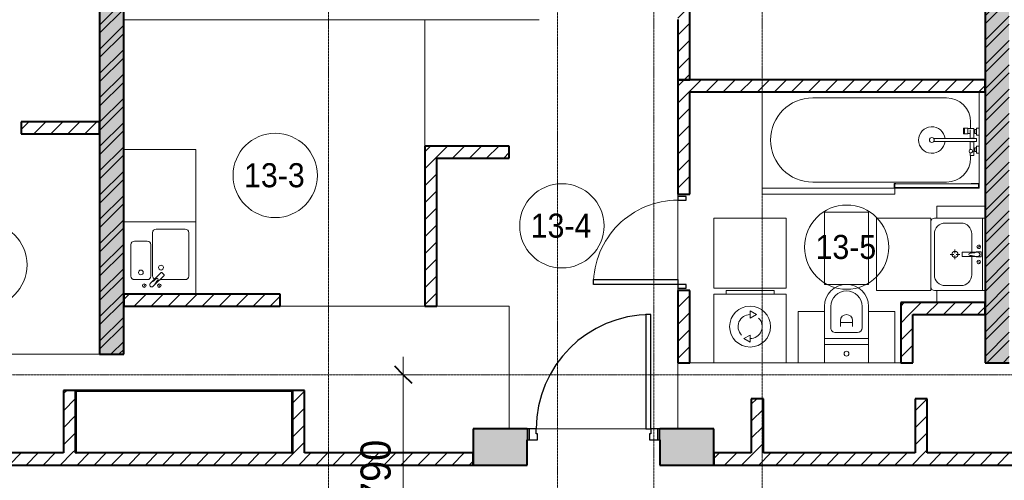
# Model space of a CAD drawing. Header units: millimetres. Extents: x 5617 to 183965, y 7718 to 172958.
# Tile 83 of 120: x 69762 to 77935, y 25423 to 29250. Entities that reach past the tile are written whole.
import ezdxf

# ---------------------------------------------------------------- set-up
doc = ezdxf.new("R2010")
doc.units = ezdxf.units.MM
doc.linetypes.add('ADSK_Линия сетки', pattern=[25, 20, -2.5, 0, -2.5])
doc.linetypes.add('Линия сетки', pattern=[25, 20, -2.5, 0, -2.5])
for name, color, linetype, lineweight in [('Двери', 7, 'Continuous', 18), ('Каркас_Импост', 7, 'Continuous', 30), ('Марки помещений', 7, 'Continuous', 20), ('Мебель', 7, 'Continuous', 18), ('Монтажный зазор', 7, 'Continuous', 30), ('Оси', 7, 'Continuous', 9), ('Панель', 7, 'Continuous', 30), ('Перекрытия', 7, 'Continuous', 18), ('Размеры', 7, 'Continuous', 9), ('Размеры-100', 7, 'Continuous', 9), ('Сантехнические приборы', 7, 'Continuous', 18), ('Стены', 7, 'Continuous', 18), ('Стены разрез', 7, 'Continuous', 40), ('Электрооборудование', 7, 'Continuous', 18)]:
    doc.layers.add(name, color=color, linetype=linetype, lineweight=lineweight)
doc.styles.add('Arial', font='arial.ttf', dxfattribs={"width": 0.9, "height": 250})
doc.styles.add('Arial_3', font='arial.ttf', dxfattribs={"width": 0.9, "height": 200})
doc.dimstyles.new('Основной_2_5_мм', dxfattribs={"dimscale": 304.8, "dimtxt": 255.06485, "dimasz": 0.463911, "dimexe": 0.492126, "dimexo": 0.492126, "dimgap": 0.098425, "dimtad": 1, "dimdec": 0, "dimdsep": 46, "dimtxsty": 'Arial', "dimblk1": 'OBLIQUE', "dimblk2": 'OBLIQUE', "dimsah": 1, "dimcen": 0.09, "dimdle": 0.492126, "dimazin": 2, "dimtfac": 1, "dimtdec": 4, "dimtix": 1, "dimtmove": 0, "dimatfit": 3, "dimfxl": 1, "dimtvp": 1, "dimtolj": 1, "dimtzin": 0, "dimlwd": 20, "dimlwe": 20, "dimarcsym": 2})
pattern_1 = [(50, (0, 0), (218.62117, -19.1268), [22.86, -251.46]), (355, (0, 0), (-42.29187, 229.2684), [18.288, -201.168]), (100.451, (18.22, -1.6), (176.33107, 210.13963), [19.428, -213.708]), (46.184, (0, 60.96), (325.29495, -50.45164), [34.29, -377.19]), (96.636, (27.1, 56.76), (284.883, 296.91266), [29.142, -320.562]), (351.184, (0, 60.96), (284.8858, 296.9107), [27.432, -301.752]), (21, (30.48, 45.72), (181.93753, -122.71832), [22.86, -251.46]), (326, (30.48, 45.72), (74.16223, 221.0262), [18.288, -201.168]), (71.451, (45.64, 35.5), (256.10035, 98.30526), [19.428, -213.708]), (37.5, (0, 0), (3.70639, 101.465895), [3.353, -195.377, 3.353, -200.863, -201.93]), (37.5, (0, 0), (3.70639, 101.465895), [-402.946, 3.353, -198.577]), (7.5, (0, 0), (80.18358, 120.21653), [3.353, -113.081, 3.353, -190.805, -76.962]), (7.5, (0, 0), (80.18358, 120.21653), [-310.591, 3.353, -73.609]), (327.5, (-67.97, 0), (162.708646, -6.87497), [3.353, -72.847, 3.353, -234.391, -315.468]), (327.5, (-67.97, 0), (162.708646, -6.87497), [-313.944, 3.353, -312.115]), (317.5, (-98.45, 0), (177.75468, 30.51183), [3.353, -95.707, 3.353, -154.534, -224.028]), (317.5, (-98.45, 0), (177.75468, 30.51183), [-256.946, 3.353, -220.675])]
pattern_2 = [(45, (0, 0), (-101.02788, 101.02788), []), (45, (67.35, 0), (-101.02788, 101.02788), [])]
pattern_3 = [(45, (0, 0), (-70.71068, 70.71068), [])]

# ---------------------------------------------------------------- blocks, each defined once
blk = doc.blocks.new('MR_Зона обслуживания - MR_Зона обслуживания-2638725-МКСС_К4_L05_18_600_')
at = {"layer": 'Мебель', "color": 254, "lineweight": 9, "true_color": 0xcccccc}
for p, q in [((550, 0), (-550, 0)), ((-550, 0), (-550, -50)), ((550, -50), (550, 0)), ((-550, -50), (550, -50))]:
    blk.add_line(p, q, dxfattribs=at)
blk = doc.blocks.new('MR_Зона обслуживания - MR_Зона обслуживания-2638726-МКСС_К4_L05_18_600_')
at = {"layer": 'Мебель', "color": 254, "lineweight": 9, "true_color": 0xcccccc}
for p, q in [((182.5, 0), (-182.5, 0)), ((-182.5, 0), (-182.5, -600)), ((182.5, -600), (182.5, 0)), ((-182.5, -600), (182.5, -600))]:
    blk.add_line(p, q, dxfattribs=at)
blk = doc.blocks.new('MR_Зона обслуживания - MR_Зона обслуживания-V10-МКСС_К4_L05_18_600_')
at = {"layer": 'Мебель', "color": 254, "lineweight": 9, "true_color": 0xcccccc}
for p, q in [((108.75, 0), (-108.75, 0)), ((-108.75, 0), (-108.75, -425)), ((108.75, -425), (108.75, 0)), ((-108.75, -425), (108.75, -425))]:
    blk.add_line(p, q, dxfattribs=at)
blk = doc.blocks.new('MR_Зона обслуживания - MR_Зона обслуживания-2638731-МКСС_К4_L05_18_600_')
at = {"layer": 'Мебель', "color": 254, "lineweight": 9, "true_color": 0xcccccc}
for p, q in [((300, 0), (-300, 0)), ((-300, 0), (-300, -450)), ((300, -450), (300, 0)), ((-300, -450), (300, -450))]:
    blk.add_line(p, q, dxfattribs=at)
blk = doc.blocks.new('MR_Зона обслуживания - MR_Зона обслуживания-V11-МКСС_К4_L05_18_600_')
at = {"layer": 'Мебель', "color": 254, "lineweight": 9, "true_color": 0xcccccc}
for p, q in [((-50, 0), (-50, -400)), ((-50, -400), (50, -400))]:
    blk.add_line(p, q, dxfattribs=at)
blk = doc.blocks.new('MR_Зона обслуживания - MR_Зона обслуживания-2638732-МКСС_К4_L05_18_600_')
at = {"layer": 'Мебель', "color": 254, "lineweight": 9, "true_color": 0xcccccc}
for p, q in [((-50, 0), (-50, -400)), ((50, -400), (50, 0)), ((-50, -400), (50, -400))]:
    blk.add_line(p, q, dxfattribs=at)
blk = doc.blocks.new('MR_Зона обслуживания - MR_Зона обслуживания-2638736-МКСС_К4_L05_18_600_')
at = {"layer": 'Мебель', "color": 254, "lineweight": 9, "true_color": 0xcccccc}
for p, q in [((300, 580), (-300, 580)), ((-300, 580), (-300, 0)), ((300, 0), (300, 580)), ((-300, 0), (300, 0))]:
    blk.add_line(p, q, dxfattribs=at)
blk = doc.blocks.new('MR_Зона обслуживания - MR_Зона обслуживания-V22-МКСС_К4_L05_18_600_')
at = {"layer": 'Мебель', "color": 254, "lineweight": 9, "true_color": 0xcccccc}
for p, q in [((300, 600), (-300, 600)), ((300, 0), (300, 600)), ((-300, 0), (300, 0))]:
    blk.add_line(p, q, dxfattribs=at)
blk = doc.blocks.new('A_DOR_Door - Вн_3_Одинарная_800x2100-2902347-МКСС_К4_L05_18_600_')
at = {"layer": 'Двери', "color": 254, "lineweight": 30, "true_color": 0xcccccc}
for p, q in [((-350, 50), (-350, 750)), ((-350, 750), (-310, 750)), ((-350, 50), (-350, 750)), ((-310, 750), (-310, 50)), ((-380, 50), (-380, -20)), ((-350, 50), (-380, 50)), ((-310, 50), (-350, 50)), ((-350, -20), (-350, 50)), ((380, 50), (350, 50)), ((350, 50), (350, -20)), ((380, -20), (380, 50)), ((-380, -20), (-350, -20)), ((350, -20), (380, -20))]:
    blk.add_line(p, q, dxfattribs=at)
at = {"layer": 'Двери', "color": 254, "lineweight": 9, "true_color": 0xe5e5e5}
blk.add_arc((-350, 50), 700, 360, 90, dxfattribs=at)
blk = doc.blocks.new('101_Дверь_Однопольная - _НЧ_Мет_900х2100_Квартира_Л-3834744-МКСС_К4_L05_18_600_')
at = {"layer": 'Каркас_Импост', "color": 254, "true_color": 0xcccccc}
for p, q in [((-475, 150), (-535, 150)), ((-535, 150), (-535, 60)), ((-475, 110), (-475, 150)), ((-465, 110), (-475, 110)), ((-465, 60), (-465, 110)), ((475, 110), (465, 110)), ((465, 110), (465, 60)), ((535, 150), (475, 150)), ((475, 150), (475, 110)), ((535, 60), (535, 150)), ((-535, 60), (-465, 60)), ((465, 60), (535, 60))]:
    blk.add_line(p, q, dxfattribs=at)
at = {"layer": 'Монтажный зазор', "color": 254, "true_color": 0xcccccc}
for p, q in [((-535, 150), (-550, 150)), ((-550, 150), (-550, 60)), ((-535, 60), (-535, 150)), ((550, 150), (535, 150)), ((535, 150), (535, 60)), ((550, 60), (550, 150)), ((-550, 60), (-535, 60)), ((535, 60), (550, 60))]:
    blk.add_line(p, q, dxfattribs=at)
at = {"layer": 'Панель', "color": 254, "true_color": 0xcccccc}
for p, q in [((475, 1100), (435, 1100)), ((435, 1100), (435, 150)), ((475, 150), (475, 1100)), ((435, 150), (475, 150))]:
    blk.add_line(p, q, dxfattribs=at)
blk.add_arc((475, 150), 950, 90, 180, dxfattribs=at)
blk = doc.blocks.new('MR_Ванна - Санузел с ванной_1800x800-2515850-МКСС_К4_L05_18_600_')
at = {"layer": 'Сантехнические приборы', "color": 253, "true_color": 0xaaaaaa}
for p, q in [((900, 0), (-900, 0)), ((-900, 0), (-900, -800)), ((900, -300.2), (900, 0)), ((-480, -50), (630, -50)), ((780, -301.9), (770.9, -301.9)), ((770.9, -301.9), (770.9, -348.9)), ((807.5, -301.9), (780, -301.9)), ((780, -301.9), (780, -348.9)), ((780, -348.9), (780, -301.9)), ((807.5, -348.9), (807.5, -301.9)), ((858, -303.8), (807.5, -303.8)), ((807.5, -303.8), (807.5, -346.6)), ((826.3, -316.7), (826.3, -388.7)), ((830, -250), (830, -303.8)), ((858, -316.7), (858, -303.8)), ((858, -388.7), (858, -316.7)), ((866, -316.7), (858, -316.7)), ((858, -316.7), (858, -343.6)), ((880, -314), (866, -314)), ((866, -314), (866, -346)), ((866, -343.6), (866, -316.7)), ((900, -300.2), (880, -300.2)), ((880, -300.2), (880, -360)), ((880, -346), (880, -314)), ((900, -360), (900, -300.2)), ((880, -388.7), (524.9, -388.7)), ((770.9, -348.9), (780, -348.9)), ((780, -348.9), (807.5, -348.9)), ((807.5, -346.6), (826.3, -346.6)), ((858, -343.6), (866, -343.6)), ((866, -346), (880, -346)), ((880, -360), (900, -360)), ((880, -411.3), (880, -388.7)), ((900, -450), (900, -360)), ((524.9, -411.3), (880, -411.3)), ((826.3, -411.3), (826.3, -478.7)), ((858, -529.1), (858, -411.3)), ((858, -466.4), (858, -493.3)), ((866, -466.4), (858, -466.4)), ((866, -464), (866, -496)), ((880, -464), (866, -464)), ((866, -493.3), (866, -466.4)), ((880, -450), (880, -509.8)), ((900, -450), (880, -450)), ((880, -496), (880, -464)), ((900, -509.8), (900, -450)), ((826.3, -505.7), (826.3, -529.1)), ((826.3, -529.1), (858, -529.1)), ((830, -529.1), (830, -550)), ((858, -493.3), (866, -493.3)), ((866, -496), (880, -496)), ((880, -509.8), (900, -509.8)), ((900, -760), (900, -509.8)), ((-900, -800), (195.1, -800)), ((630, -750), (-480, -750)), ((195, -760), (195, -800.1)), ((210, -760), (195, -760)), ((195, -800.1), (210, -800.1)), ((200, -795.1), (200, -765)), ((200, -765), (210, -765)), ((895, -765), (200, -765)), ((200, -765), (200, -795.1)), ((210, -795.1), (200, -795.1)), ((200, -795.1), (895, -795.1)), ((210, -765), (210, -760)), ((210, -800.1), (210, -795.1)), ((210, -800), (885, -800)), ((900, -760), (835, -760)), ((835, -760), (835, -765)), ((835, -765), (895, -765)), ((895, -795.1), (885, -795.1)), ((885, -795.1), (885, -800)), ((885, -800), (900, -800)), ((895, -765), (895, -795.1)), ((895, -795.1), (895, -765)), ((900, -800), (900, -760))]:
    blk.add_line(p, q, dxfattribs=at)
for centre, radius, start, end in [((-480, -400), 350, 90, 270), ((630, -250), 200, 360, 90), ((508.5, -400), 110, 5.91598, 354.08402), ((508.5, -400), 20, 90, 270), ((508.5, -400), 20, 270, 90), ((508.5, -400), 20, 325.4667, 34.5333), ((843.9, -400), 15.5, 47.00933, 132.99067), ((832.8, -492.2), 15, 90, 270), ((832.8, -492.2), 15, 244.04828, 115.95172), ((832.8, -492.2), 15, 270, 90), ((843.9, -400), 15.5, 227.00933, 312.99067), ((630, -550), 200, 270, 360)]:
    blk.add_arc(centre, radius, start, end, dxfattribs=at)
blk = doc.blocks.new('MR_Унитаз напольный - Санузел с ванной-2515844-МКСС_К4_L05_18_600_')
at = {"layer": 'Сантехнические приборы', "color": 253, "true_color": 0xaaaaaa}
for p, q in [((-182.5, 200), (-182.5, 50)), ((182.5, 200), (-182.5, 200)), ((182.5, 50), (182.5, 200)), ((-182.5, 50), (182.5, 50)), ((182.5, 50), (-182.5, 50)), ((-182.5, 50), (-182.5, 0)), ((-182.5, 0), (182.5, 0)), ((182.5, 0), (182.5, 50)), ((182.5, 0), (-182.5, 0)), ((-182.5, 0), (-182.5, -267.5)), ((-90, -50), (90, -50)), ((182.5, -267.5), (182.5, 0)), ((-130, -267.5), (-130, -90)), ((-50, -150), (-50, -100)), ((-50, -135), (50, -135)), ((50, -100), (50, -150)), ((130, -90), (130, -267.5))]:
    blk.add_line(p, q, dxfattribs=at)
for centre, radius, start, end in [((0, 125), 20, 0, 180), ((0, 125), 20, 180, 0), ((-90, -90), 40, 90, 180), ((90, -90), 40, 360, 90), ((0, -150), 50, 180, 0), ((0, -267.5), 182.5, 180, 360), ((0, -267.5), 130, 180, 0)]:
    blk.add_arc(centre, radius, start, end, dxfattribs=at)
blk = doc.blocks.new('MR_Тумба-Умывальник с зеркалом - Тумба-умывальник_600-2515846-МКСС_К4_L05_18_600_')
at = {"layer": 'Сантехнические приборы', "color": 253, "true_color": 0xaaaaaa}
for p, q in [((-300, 0), (-300, -420)), ((300, 0), (-300, 0)), ((300, -420), (300, 0)), ((-300, -20), (300, -20)), ((-69.7, -39.8), (-55.6, -66.3)), ((20, -33.1), (-20, -33.1)), ((-20, -33.1), (-20, -73.1)), ((-20, -73.1), (-17, -73.1)), ((-17, -60), (-17, -73.1)), ((-17, -73.1), (-17, -187.9)), ((17, -73.1), (17, -60)), ((17, -187.9), (17, -73.1)), ((17, -73.1), (20, -73.1)), ((20, -73.1), (20, -33.1)), ((69.7, -39.8), (55.6, -66.3)), ((-17, -110), (-170, -110)), ((170, -110), (17, -110)), ((-260, -200), (-260, -330)), ((-14, -190.9), (14, -190.9)), ((0, -210), (0, -240)), ((260, -330), (260, -200)), ((-10, -250), (-40, -250)), ((0, -290), (0, -260)), ((40, -250), (10, -250)), ((-270, -450), (270, -450)), ((-170, -420), (170, -420))]:
    blk.add_line(p, q, dxfattribs=at)
for centre, radius, start, end in [((-62.7, -53.1), 15, 360, 180), ((-62.7, -53.1), 15, 180, 360), ((0, -60), 17, 360, 180), ((-217.6, -129.9), 208.5, 1.5946, 15.81769), ((217.6, -129.9), 208.5, 164.18231, 178.4054), ((62.7, -53.1), 15, 360, 180), ((62.7, -53.1), 15, 180, 360), ((-170, -200), 90, 90, 180), ((0, -124.1), 9.19, 180, 360), ((170, -200), 90, 360, 90), ((0, -250), 25, 0, 180), ((-14, -187.9), 3, 180, 270), ((-14, -187.9), 3, 195, 255), ((14, -187.9), 3, 270, 0), ((14, -187.9), 3, 285, 345), ((0, -250), 25, 180, 0), ((-170, -330), 90, 180, 270), ((170, -330), 90, 270, 360), ((-270, -420), 30, 180, 270), ((270, -420), 30, 270, 360)]:
    blk.add_arc(centre, radius, start, end, dxfattribs=at)
blk = doc.blocks.new('MR_Стиральная машина - Стиральная машина_600-2638733-МКСС_К4_L05_18_600_')
at = {"layer": 'Электрооборудование', "color": 253, "true_color": 0xaaaaaa}
for p, q in [((-200, 600), (200, 600)), ((-200, 570), (-200, 600)), ((200, 600), (200, 570)), ((-300, 570), (300, 570)), ((-300, 0), (-300, 570)), ((300, 570), (300, 0)), ((0, 430), (52, 400)), ((0, 370), (0, 430)), ((52, 400), (0, 370)), ((-52, 200), (0, 230)), ((0, 170), (-52, 200)), ((0, 230), (0, 170)), ((300, 0), (-300, 0))]:
    blk.add_line(p, q, dxfattribs=at)
for radius, start, end in [(170, 0, 180), (100, 90, 225), (100, 270, 45), (170, 180, 0)]:
    blk.add_arc((0, 300), radius, start, end, dxfattribs=at)
blk = doc.blocks.new('MR_Мойка - Кухонная мойка-2638761-МКСС_К4_L05_18_600_')
at = {"layer": 'Сантехнические приборы', "color": 253, "true_color": 0xaaaaaa}
for p, q in [((-300, -50), (-300, 550)), ((-300, 550), (300, 550)), ((-300, -50), (-300, 550)), ((300, 550), (300, -50)), ((-60, 100), (-60, 460)), ((-30, 490), (210, 490)), ((240, 460), (240, 100)), ((-240, 100), (-240, 360)), ((-210, 390), (-104, 390)), ((-74, 360), (-74, 100)), ((-69.8, 48.2), (11.4, 129.4)), ((35.5, 105.4), (-45.7, 24.2)), ((15.7, 129.4), (35.5, 109.6)), ((-104, 70), (-210, 70)), ((-136.7, 6.7), (-122.6, 33.3)), ((-79, 39), (-69.8, 48.2)), ((-45.7, 24.2), (-55, 14.9)), ((2.7, 6.7), (-11.4, 33.3)), ((210, 70), (0.1, 70)), ((300, -50), (-300, -50))]:
    blk.add_line(p, q, dxfattribs=at)
for centre, radius, start, end in [((-30, 460), 30, 90, 180), ((210, 460), 30, 0, 90), ((-210, 360), 30, 90, 180), ((-104, 360), 30, 0, 90), ((10, 170), 20, 0, 180), ((10, 170), 20, 180, 0), ((-210, 100), 30, 180, 270), ((-157, 130), 20, 0, 180), ((-157, 130), 20, 180, 0), ((-104, 100), 30, 270, 0), ((-30, 100), 30, 180, 241.44894), ((13.5, 127.3), 3, 45, 135), ((13.5, 127.3), 3, 45, 135), ((33.3, 107.5), 3, 315, 45), ((33.3, 107.5), 3, 315, 45), ((210, 100), 30, 270, 0), ((-129.7, 20), 15, 0, 180), ((-129.7, 20), 15, 180, 0), ((-67, 26.9), 17, 135, 315), ((-171.5, 230.2), 208.5, 299.18231, 313.4054), ((136.3, -77.5), 208.5, 136.5946, 150.81769), ((-21.7, 72.3), 9.19, 315, 135), ((-4.3, 20), 15, 0, 180), ((-4.3, 20), 15, 180, 0)]:
    blk.add_arc(centre, radius, start, end, dxfattribs=at)
blk = doc.blocks.new('135_SLK_K4_AR_rvt-1-МКСС_К4_L05_18_600_')
at = {"layer": 'Стены разрез', "lineweight": 9, "true_color": 0xcccccc}
h = blk.add_hatch(dxfattribs=at)
h.set_pattern_fill('FP_1', color=254, style=0, pattern_type=2)
h.set_pattern_definition(pattern_1)
h.paths.add_polyline_path([(120450, 26470), (120650, 26470), (120650, 32900), (120450, 32900), (120450, 26544.3)])
h = blk.add_hatch(dxfattribs=at)
h.set_pattern_fill('FP_2', color=254, style=0, pattern_type=2)
h.set_pattern_definition(pattern_2)
h.paths.add_polyline_path([(120450, 26470), (120650, 26470), (120650, 32900), (120450, 32900), (120450, 26544.3)])
h = blk.add_hatch(dxfattribs=at)
h.set_pattern_fill('FP_1', color=254, style=0, pattern_type=2)
h.set_pattern_definition(pattern_1)
h.paths.add_polyline_path([(127800, 26400), (128000, 26400), (128000, 32900), (127800, 32900), (127800, 26544.3)])
h = blk.add_hatch(dxfattribs=at)
h.set_pattern_fill('FP_2', color=254, style=0, pattern_type=2)
h.set_pattern_definition(pattern_2)
h.paths.add_polyline_path([(127800, 26400), (128000, 26400), (128000, 32900), (127800, 32900), (127800, 26544.3)])
h = blk.add_hatch(dxfattribs=at)
h.set_pattern_fill('FP_3', color=254, style=0, pattern_type=2)
h.set_pattern_definition(pattern_3)
h.paths.add_polyline_path([(125250, 28750), (125350, 28750), (125350, 29350), (125250, 29350), (125250, 28936.3)])
h = blk.add_hatch(dxfattribs=at)
h.set_pattern_fill('FP_3', color=254, style=0, pattern_type=2)
h.set_pattern_definition(pattern_3)
h.paths.add_polyline_path([(125250, 26400), (125350, 26400), (125350, 27000), (125250, 27000), (125250, 26544.3)])
h.paths.add_polyline_path([(125250, 27800), (125350, 27800), (125350, 28750), (125250, 28750)])
h = blk.add_hatch(dxfattribs=at)
h.set_pattern_fill('FP_3', color=254, style=0, pattern_type=2)
h.set_pattern_definition(pattern_3)
h.paths.add_polyline_path([(127680, 28650), (127800, 28650), (127800, 28750), (125350, 28750), (125350, 28650), (127675, 28650)])
h = blk.add_hatch(dxfattribs=at)
h.set_pattern_fill('FP_3', color=254, style=0, pattern_type=2)
h.set_pattern_definition(pattern_3)
h.paths.add_polyline_path([(120450, 28300), (120450, 28400), (119800, 28400), (119800, 28300)])
h.paths.add_polyline_path([(118710, 28300), (119000, 28300), (119000, 28400), (118710, 28400)])
h = blk.add_hatch(dxfattribs=at)
h.set_pattern_fill('FP_3', color=254, style=0, pattern_type=2)
h.set_pattern_definition(pattern_3)
h.paths.add_polyline_path([(123250, 26870), (123250, 28200), (123150, 28200), (123150, 26870)])
h = blk.add_hatch(dxfattribs=at)
h.set_pattern_fill('FP_3', color=254, style=0, pattern_type=2)
h.set_pattern_definition(pattern_3)
h.paths.add_polyline_path([(123850, 28100), (123850, 28200), (123250, 28200), (123250, 28100)])
h = blk.add_hatch(dxfattribs=at)
h.set_pattern_fill('FP_3', color=254, style=0, pattern_type=2)
h.set_pattern_definition(pattern_3)
h.paths.add_polyline_path([(120650, 26870), (121850, 26870), (121850, 26970), (120650, 26970)])
h = blk.add_hatch(dxfattribs=at)
h.set_pattern_fill('FP_3', color=254, style=0, pattern_type=2)
h.set_pattern_definition(pattern_3)
h.paths.add_polyline_path([(121950, 26870), (121950, 26970), (121850, 26970), (121850, 26870)])
h = blk.add_hatch(dxfattribs=at)
h.set_pattern_fill('FP_3', color=254, style=0, pattern_type=2)
h.set_pattern_definition(pattern_3)
h.paths.add_polyline_path([(127800, 26800), (127800, 26900), (127100, 26900), (127100, 26800), (127513.9, 26800)])
h = blk.add_hatch(dxfattribs=at)
h.set_pattern_fill('FP_3', color=254, style=0, pattern_type=2)
h.set_pattern_definition(pattern_3)
h.paths.add_polyline_path([(127200, 26400), (127200, 26800), (127100, 26800), (127100, 26400)])
h = blk.add_hatch(dxfattribs=at)
h.set_pattern_fill('FP_3', color=254, style=0, pattern_type=2)
h.set_pattern_definition(pattern_3)
h.paths.add_polyline_path([(120250, 25650), (120250, 26170), (120150, 26170), (120150, 25650)])
h = blk.add_hatch(dxfattribs=at)
h.set_pattern_fill('FP_3', color=254, style=0, pattern_type=2)
h.set_pattern_definition(pattern_3)
h.paths.add_polyline_path([(122150, 25650), (122150, 26170), (122050, 26170), (122050, 25650)])
h = blk.add_hatch(dxfattribs=at)
h.set_pattern_fill('FP_3', color=254, style=0, pattern_type=2)
h.set_pattern_definition(pattern_3)
h.paths.add_polyline_path([(125960, 25650), (125960, 26100), (125860, 26100), (125860, 25650)])
h = blk.add_hatch(dxfattribs=at)
h.set_pattern_fill('FP_3', color=254, style=0, pattern_type=2)
h.set_pattern_definition(pattern_3)
h.paths.add_polyline_path([(127320, 25650), (127320, 26100), (127220, 26100), (127220, 25650)])
at = {"layer": 'Стены разрез', "lineweight": 18, "true_color": 0xe0e0e0}
h = blk.add_hatch(color=254, dxfattribs=at)
h.paths.add_polyline_path([(125550, 25550), (125550, 25850), (125099.8, 25850), (125099.8, 25550)])
h.paths.add_polyline_path([(123550, 25550), (123999.8, 25550), (123999.8, 25850), (123550, 25850), (123550, 25760)])
at = {"layer": 'Стены разрез', "lineweight": 9, "true_color": 0xcccccc}
h = blk.add_hatch(dxfattribs=at)
h.set_pattern_fill('FP_3', color=254, style=0, pattern_type=2)
h.set_pattern_definition(pattern_3)
h.paths.add_polyline_path([(123550, 25550), (123550, 25650), (115250, 25650), (115250, 25550), (123106.6, 25550)])
h = blk.add_hatch(dxfattribs=at)
h.set_pattern_fill('FP_3', color=254, style=0, pattern_type=2)
h.set_pattern_definition(pattern_3)
h.paths.add_polyline_path([(130750, 25550), (130750, 25650), (125550, 25650), (125550, 25550), (130158.3, 25550)])
at = {"layer": 'Перекрытия', "color": 254, "true_color": 0xcccccc}
for p, q in [((125250, 27780), (125250, 27800)), ((125250, 27800), (125250, 27780)), ((125250, 27090), (125250, 27750)), ((125250, 27750), (125250, 27090)), ((125250, 27000), (125250, 27020)), ((125250, 27020), (125250, 27000)), ((121950, 26870), (123150, 26870)), ((123250, 26870), (123850, 26870)), ((123850, 26870), (123850, 25850)), ((118710, 26470), (120450, 26470)), ((125250, 25850), (125250, 26400)), ((125350, 26400), (126250, 26400)), ((126467.5, 26400), (126832.5, 26400)), ((127050, 26400), (127100, 26400)), ((124984.8, 25850), (124074.8, 25850)), ((124074.8, 25850), (124984.8, 25850))]:
    blk.add_line(p, q, dxfattribs=at)
at = {"layer": 'Стены', "color": 254, "true_color": 0xcccccc}
for p, q in [((123149.6, 29249.6), (120650, 29249.6)), ((123149.6, 28200), (123149.6, 29249.6)), ((124100, 29249.6), (123150.4, 29249.6)), ((123150.4, 29249.6), (123150.4, 28200))]:
    blk.add_line(p, q, dxfattribs=at)
at = {"layer": 'Стены разрез', "color": 254, "true_color": 0xcccccc}
for p, q in [((120450, 32900), (120450, 26470)), ((120650, 26470), (120650, 32900)), ((127800, 32900), (127800, 26400)), ((125350, 28750), (125350, 29350)), ((125250, 29250), (125250, 28750)), ((125350, 28750), (125250, 28750)), ((125250, 28750), (125250, 27800)), ((125250, 28750), (125350, 28750)), ((127800, 28750), (125350, 28750)), ((127800, 28650), (127800, 28750)), ((125350, 27800), (125350, 28650)), ((125350, 28650), (127800, 28650)), ((120450, 28400), (119800, 28400)), ((119800, 28400), (119800, 28300)), ((120450, 28300), (120450, 28400)), ((119800, 28300), (120450, 28300)), ((123150, 28200), (123150, 26870)), ((123250, 28200), (123150, 28200)), ((123850, 28200), (123250, 28200)), ((123850, 28100), (123850, 28200)), ((123250, 26870), (123250, 28100)), ((123250, 28100), (123850, 28100)), ((125250, 27800), (125350, 27800)), ((125350, 27000), (125250, 27000)), ((125250, 27000), (125250, 26400)), ((125350, 26400), (125350, 27000)), ((121850, 26970), (120650, 26970)), ((120650, 26970), (120650, 26870)), ((121950, 26970), (121850, 26970)), ((121950, 26870), (121950, 26970)), ((127800, 26900), (127100, 26900)), ((127100, 26900), (127100, 26800)), ((127800, 26800), (127800, 26900)), ((120650, 26870), (121850, 26870)), ((121850, 26870), (121950, 26870)), ((123150, 26870), (123250, 26870)), ((127100, 26800), (127100, 26400)), ((127200, 26800), (127800, 26800)), ((127200, 26400), (127200, 26800)), ((120450, 26470), (120650, 26470)), ((125250, 26400), (125350, 26400)), ((127100, 26400), (127200, 26400)), ((127800, 26400), (128000, 26400)), ((120250, 26170), (120150, 26170)), ((120150, 26170), (120150, 25650)), ((120250, 25650), (120250, 26170)), ((122045, 26170), (120250, 26170)), ((120250, 26170), (120250, 26165)), ((120250, 26165), (120250, 25650)), ((120255, 26165), (122045, 26165)), ((120255, 25650), (120255, 26165)), ((122050, 26170), (122045, 26170)), ((122045, 26165), (122045, 25650)), ((122150, 26170), (122050, 26170)), ((122050, 26170), (122050, 25650)), ((122050, 25650), (122050, 26170)), ((122150, 25650), (122150, 26170)), ((125960, 26100), (125860, 26100)), ((125860, 26100), (125860, 25650)), ((125960, 25650), (125960, 26100)), ((127320, 26100), (127220, 26100)), ((127220, 26100), (127220, 25650)), ((127320, 25650), (127320, 26100)), ((123999.8, 25850), (123550, 25850)), ((123550, 25850), (123550, 25550)), ((125550, 25850), (125099.8, 25850)), ((125550, 25550), (125550, 25850)), ((123999.8, 25550), (123999.8, 25760)), ((125099.8, 25760), (125099.8, 25550)), ((120150, 25650), (118490, 25650)), ((122050, 25650), (120250, 25650)), ((120250, 25650), (120255, 25650)), ((122045, 25650), (122050, 25650)), ((123550, 25650), (122150, 25650)), ((123550, 25550), (123550, 25650)), ((125860, 25650), (125550, 25650)), ((125550, 25650), (125550, 25550)), ((127220, 25650), (125960, 25650)), ((128240, 25650), (127320, 25650)), ((115250, 25550), (123550, 25550)), ((123550, 25550), (123999.8, 25550)), ((125099.8, 25550), (125550, 25550)), ((125550, 25550), (130750, 25550))]:
    blk.add_line(p, q, dxfattribs=at)
at = {"layer": 'Двери', "color": 254, "lineweight": 18, "true_color": 0xcccccc, "rotation": 90}
blk.add_blockref('A_DOR_Door - Вн_3_Одинарная_800x2100-2902347-МКСС_К4_L05_18_600_', (125300, 27400), dxfattribs=at)
at = {"layer": 'Двери', "color": 254, "lineweight": 18, "true_color": 0xcccccc}
blk.add_blockref('101_Дверь_Однопольная - _НЧ_Мет_900х2100_Квартира_Л-3834744-МКСС_К4_L05_18_600_', (124549.8, 25700), dxfattribs=at)
at = {"layer": 'Мебель', "color": 254, "lineweight": 18, "true_color": 0xcccccc}
for name, p in [('MR_Зона обслуживания - MR_Зона обслуживания-V22-МКСС_К4_L05_18_600_', (120950, 27570)), ('MR_Зона обслуживания - MR_Зона обслуживания-2638725-МКСС_К4_L05_18_600_', (126500, 27850)), ('MR_Зона обслуживания - MR_Зона обслуживания-2638736-МКСС_К4_L05_18_600_', (125850, 27020))]:
    blk.add_blockref(name, p, dxfattribs=at)
for name, p, rotation in [('MR_Зона обслуживания - MR_Зона обслуживания-2638726-МКСС_К4_L05_18_600_', (126650, 27050), 180), ('MR_Зона обслуживания - MR_Зона обслуживания-2638732-МКСС_К4_L05_18_600_', (127800, 27650), 269.9999999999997), ('MR_Зона обслуживания - MR_Зона обслуживания-2638731-МКСС_К4_L05_18_600_', (127350, 27300), 269.9999999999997), ('MR_Зона обслуживания - MR_Зона обслуживания-V11-МКСС_К4_L05_18_600_', (127800, 26950), 269.9999999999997), ('MR_Зона обслуживания - MR_Зона обслуживания-V10-МКСС_К4_L05_18_600_', (126358.8, 26400), 180), ('MR_Зона обслуживания - MR_Зона обслуживания-V10-МКСС_К4_L05_18_600_', (126941.3, 26400), 180)]:
    blk.add_blockref(name, p, dxfattribs=dict(at, rotation=rotation))
at = {"layer": 'Сантехнические приборы', "color": 253, "lineweight": 18, "true_color": 0xaaaaaa}
for name, p in [('MR_Ванна - Санузел с ванной_1800x800-2515850-МКСС_К4_L05_18_600_', (126850, 28650)), ('MR_Мойка - Кухонная мойка-2638761-МКСС_К4_L05_18_600_', (120950, 27020))]:
    blk.add_blockref(name, p, dxfattribs=at)
for name, p, rotation in [('MR_Тумба-Умывальник с зеркалом - Тумба-умывальник_600-2515846-МКСС_К4_L05_18_600_', (127800, 27300), 269.9999999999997), ('MR_Унитаз напольный - Санузел с ванной-2515844-МКСС_К4_L05_18_600_', (126650, 26600), 180)]:
    blk.add_blockref(name, p, dxfattribs=dict(at, rotation=rotation))
at = {"layer": 'Электрооборудование', "color": 253, "lineweight": 18, "true_color": 0xaaaaaa}
blk.add_blockref('MR_Стиральная машина - Стиральная машина_600-2638733-МКСС_К4_L05_18_600_', (125850, 26400), dxfattribs=at)
blk = doc.blocks.new('050_Марка_Помещение - Номер-620969-МКСС_К4_L05_18_600_')
at = {"layer": 'Марки помещений'}
blk.add_circle((0, 0), 3.5, dxfattribs=at)
blk = doc.blocks.new('DIMBLOCK30-МКСС_К4_L05_18_600_')
at = {"layer": 'Размеры-100', "lineweight": 20, "transparency": 16777216}
for p, q in [((72945.3, 26450), (72945.3, 24360)), ((72945.3, 26300), (72895.3, 26300)), ((72945.3, 26300), (73095.3, 26300)), ((72945.3, 24510), (72895.3, 24510)), ((72945.3, 24510), (73095.3, 24510))]:
    blk.add_line(p, q, dxfattribs=at)
at = {"layer": 'Размеры-100', "lineweight": 40, "transparency": 16777216}
for p, q in [((72945.3, 26300), (72874.6, 26370.7)), ((72945.3, 26300), (73016, 26229.3)), ((72945.3, 24510), (72874.6, 24580.7)), ((72945.3, 24510), (73016, 24439.3))]:
    blk.add_line(p, q, dxfattribs=at)
at = {"layer": 'Размеры-100', "color": 0, "lineweight": 20, "transparency": 16777216, "insert": (72590.7, 25059.7), "char_height": 250, "width": 828.765, "attachment_point": 1, "rotation": 90, "line_spacing_factor": 0.941778, "style": 'Arial'}
blk.add_mtext('1790', dxfattribs=at)
blk = doc.blocks.new('_Oblique')
at = {"color": 0, "linetype": 'ByBlock', "lineweight": -2}
blk.add_line((-0.5, -0.5), (0.5, 0.5), dxfattribs=at)

msp = doc.modelspace()

# ---------------------------------------------------------------- linework, layer by layer
at = {"layer": 'Оси', "linetype": 'Линия сетки'}
for p, q in [((72324.8, 12025.7), (72324.8, 33150)), ((74224.8, 13295.7), (74224.8, 33150)), ((75024.8, 12025.7), (75024.8, 33150)), ((75924.8, 12025.7), (75924.8, 33150))]:
    msp.add_line(p, q, dxfattribs=at)
at = {"layer": 'Оси', "linetype": 'ADSK_Линия сетки'}
msp.add_line((86966.3, 26300), (26901, 26300), dxfattribs=at)

# ---------------------------------------------------------------- block references
at = {"lineweight": 5}
msp.add_blockref('135_SLK_K4_AR_rvt-1-МКСС_К4_L05_18_600_', (-50025.2, 0), dxfattribs=at)
at = {"layer": 'Марки помещений', "xscale": 99.99999999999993, "yscale": 99.99999999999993, "zscale": 99.99999999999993}
for p in [(71882.5, 27955.7), (74261.9, 27537), (76626.2, 27360), (69472.8, 27212.8)]:
    msp.add_blockref('050_Марка_Помещение - Номер-620969-МКСС_К4_L05_18_600_', p, dxfattribs=at)

# ---------------------------------------------------------------- texts
at = {"layer": 'Марки помещений', "lineweight": 9, "char_height": 200, "width": 620.506, "attachment_point": 1, "style": 'Arial_3'}
for s, insert in [('13-3', (71624.4, 28057.5)), ('13-4', (74003.8, 27638.7)), ('13-5', (76368.1, 27461.8))]:
    msp.add_mtext(s, dxfattribs=dict(at, insert=insert))

# ---------------------------------------------------------------- dimensions: what is measured, and where the dimension line sits
at = {"layer": 'Размеры', "lineweight": 20}
dim = msp.add_linear_dim(base=(72945.3, 24510), p1=(73045.3, 26300), p2=(73045.3, 24510), angle=90, dimstyle='Основной_2_5_мм', override={"dimpost": '<>', "dimfxl": 1790}, dxfattribs=at)
dim.commit()
dim.dimension.update_dxf_attribs({"geometry": 'DIMBLOCK30-МКСС_К4_L05_18_600_', "text_midpoint": (72787.7, 25405)})

doc.saveas('drawing.dxf')
